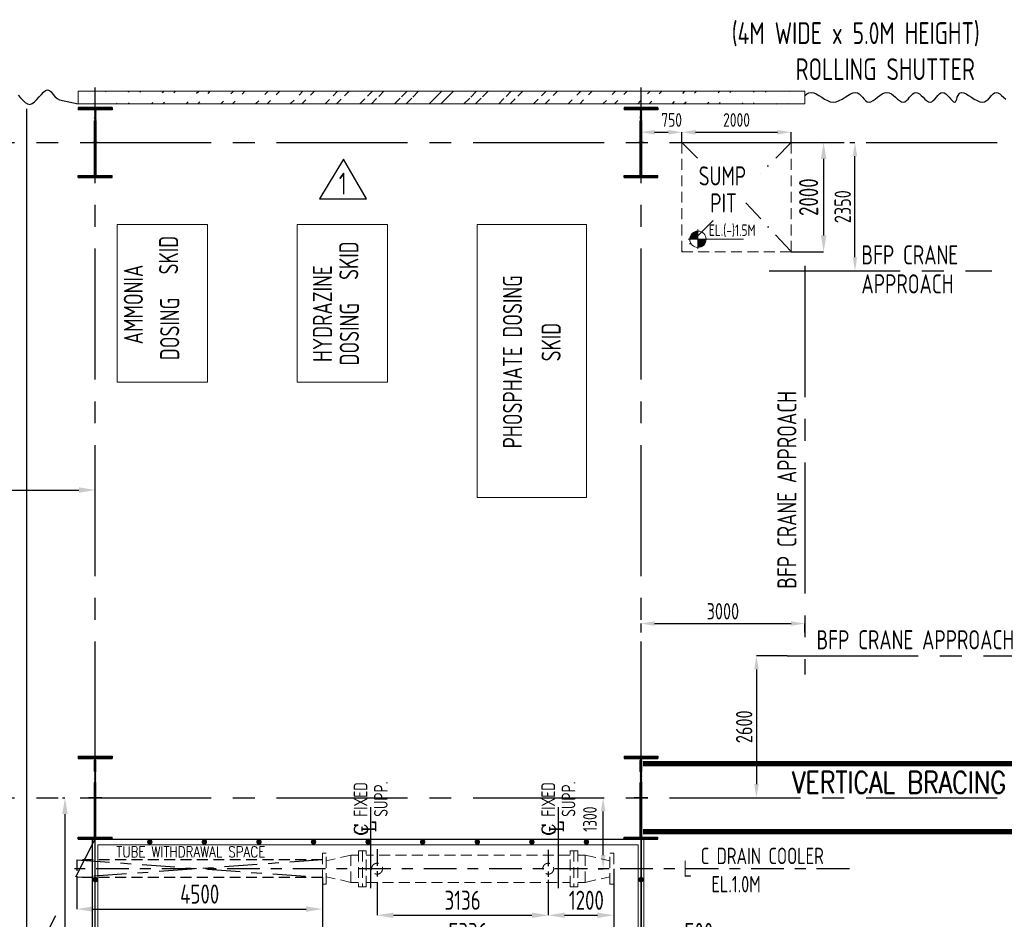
# Model space of a CAD drawing. Extents: x -7650383 to 4934791, y -137560 to 1826789.
# Tile 36 of 256: x 208007 to 226047, y 491855 to 508332. Entities that reach past the tile are written whole.
import ezdxf
from ezdxf.enums import TextEntityAlignment as Align

# ---------------------------------------------------------------- set-up
doc = ezdxf.new("R2010")
doc.units = 0
doc.header["$LTSCALE"] = 800
doc.header["$MEASUREMENT"] = 0
for name, pattern in [('CENTER', [2, 1.25, -0.25, 0.25, -0.25]), ('CENTER2', [1.125, 0.75, -0.125, 0.125, -0.125]), ('CENTRE', [1.5, 0.75, -0.25, 0.25, -0.25]), ('DASHDOT', [1, 0.5, -0.25, 0, -0.25]), ('HIDDEN', [0.375, 0.25, -0.125])]:
    doc.linetypes.add(name, pattern=pattern)
doc.layers.get('0').update_dxf_attribs({"linetype": 'CONTINUOUS'})
for name, color, linetype in [('0-7-COL', 2, 'CENTER'), ('CEN', 2, 'CENTER'), ('CENTER', 2, 'CENTER'), ('CL', 2, 'CENTER2'), ('COL', 1, 'CENTER'), ('GRID', 8, 'CENTER'), ('HANGERS', 1, 'CONTINUOUS'), ('HATCH', 9, 'CONTINUOUS'), ('PIPE', 1, 'CONTINUOUS'), ('ROAD', 40, 'CONTINUOUS'), ('STR', 2, 'CONTINUOUS'), ('T', 3, 'CONTINUOUS'), ('TEXT', 3, 'CONTINUOUS'), ('TG_Col', 2, 'CONTINUOUS')]:
    doc.layers.add(name, color=color, linetype=linetype)
for name, color, linetype, lineweight in [('DIM', 4, 'CONTINUOUS', 13), ('EQP0', 8, 'HIDDEN', 9), ('EQPT', 8, 'HIDDEN', 9), ('WALL', 6, 'CONTINUOUS', 18)]:
    doc.layers.add(name, color=color, linetype=linetype, lineweight=lineweight)
doc.styles.add('ROMANC', font='romanc')
doc.styles.add('ROMANS', font='ISO9.shx', dxfattribs={"width": 0.8})
doc.styles.add('S1', font='SIMPLEX.SHX', dxfattribs={"height": 200})
doc.styles.add('S3', font='ROMANS1.SHX', dxfattribs={"width": 0.8})
doc.styles.get("Standard").update_dxf_attribs({"font": 'ISO9'})
doc.dimstyles.new('STANDARD$0', dxfattribs={"dimtxt": 250, "dimasz": 200, "dimexe": 0, "dimexo": 0, "dimgap": 100, "dimtad": 1, "dimdec": 0, "dimzin": 0, "dimdsep": 46, "dimtxsty": 'S1', "dimcen": 0, "dimadec": 0, "dimazin": 0, "dimtfac": 1, "dimtdec": 0, "dimtmove": 2, "dimatfit": 3, "dimfxl": 1, "dimtolj": 1, "dimtzin": 0, "dimarcsym": 0})

# ---------------------------------------------------------------- blocks, each defined once
blk = doc.blocks.new('*D333')
at = {"layer": 'DIM', "color": 9, "lineweight": -2, "transparency": 16777216}
for p, q in [((213555, 492556), (213555, 491339)), ((218891, 492499), (218891, 491339)), ((213855, 491339), (218591, 491339))]:
    blk.add_line(p, q, dxfattribs=at)
at = {"layer": 'DIM', "color": 9, "transparency": 16777216}
for points in [[(213855, 491389), (213855, 491289), (213555, 491339)], [(218591, 491389), (218591, 491289), (218891, 491339)]]:
    blk.add_solid(points, dxfattribs=at)
at = {"layer": 'DIM', "transparency": 16777216, "insert": (216223, 491614), "char_height": 350, "attachment_point": 5, "style": 'ROMANS'}
blk.add_mtext('\\A1;5336', dxfattribs=at)
blk = doc.blocks.new('*D334')
at = {"layer": 'DIM', "color": 9, "lineweight": -2, "transparency": 16777216}
for p, q in [((214555, 492428), (214555, 491929)), ((217691, 492000), (217691, 491929)), ((214855, 491929), (217391, 491929))]:
    blk.add_line(p, q, dxfattribs=at)
at = {"layer": 'DIM', "color": 9, "transparency": 16777216}
for points in [[(214855, 491979), (214855, 491879), (214555, 491929)], [(217391, 491979), (217391, 491879), (217691, 491929)]]:
    blk.add_solid(points, dxfattribs=at)
at = {"layer": 'DIM', "transparency": 16777216, "insert": (216123, 492204), "char_height": 350, "attachment_point": 5, "style": 'ROMANS'}
blk.add_mtext('\\A1;3136', dxfattribs=at)
blk = doc.blocks.new('*D335')
at = {"layer": 'DIM', "color": 9, "lineweight": -2, "transparency": 16777216}
for p, q in [((218891, 492278), (218891, 491339)), ((219391, 491683), (219391, 491339)), ((218591, 491339), (218291, 491339)), ((218891, 491339), (219391, 491339)), ((219691, 491339), (220911, 491339))]:
    blk.add_line(p, q, dxfattribs=at)
at = {"layer": 'DIM', "color": 9, "transparency": 16777216}
for points in [[(218591, 491389), (218591, 491289), (218891, 491339)], [(219691, 491389), (219691, 491289), (219391, 491339)]]:
    blk.add_solid(points, dxfattribs=at)
at = {"layer": 'DIM', "transparency": 16777216, "insert": (220451, 491614), "char_height": 350, "attachment_point": 5, "style": 'ROMANS'}
blk.add_mtext('\\A1;500', dxfattribs=at)
blk = doc.blocks.new('*D336')
at = {"layer": 'DIM', "linetype": 'Continuous', "lineweight": -2, "transparency": 16777216}
for p, q in [((218415, 494082), (218697, 494082)), ((218609, 492782), (218697, 492782))]:
    blk.add_line(p, q, dxfattribs=at)
at = {"layer": 'DIM', "color": 4, "linetype": 'Continuous', "lineweight": -2, "transparency": 16777216}
blk.add_line((218697, 493032), (218697, 493832), dxfattribs=at)
at = {"layer": 'DIM', "color": 4, "linetype": 'Continuous', "transparency": 16777216}
for points in [[(218655, 493832), (218739, 493832), (218697, 494082)], [(218655, 493032), (218739, 493032), (218697, 492782)]]:
    blk.add_solid(points, dxfattribs=at)
at = {"layer": 'DIM', "linetype": 'Continuous', "transparency": 16777216, "insert": (218455, 493689), "char_height": 250, "attachment_point": 5, "rotation": 90, "style": 'ROMANS'}
blk.add_mtext('\\A1;1300', dxfattribs=at)
blk = doc.blocks.new('*D337')
at = {"layer": 'DIM', "color": 9, "lineweight": -2, "transparency": 16777216}
for p, q in [((218891, 492782), (218891, 491929)), ((217691, 492580), (217691, 491929)), ((217991, 491929), (218591, 491929))]:
    blk.add_line(p, q, dxfattribs=at)
at = {"layer": 'DIM', "color": 9, "transparency": 16777216}
for points in [[(217991, 491979), (217991, 491879), (217691, 491929)], [(218591, 491979), (218591, 491879), (218891, 491929)]]:
    blk.add_solid(points, dxfattribs=at)
at = {"layer": 'DIM', "transparency": 16777216, "insert": (218389, 492204), "char_height": 350, "attachment_point": 5, "style": 'ROMANS'}
blk.add_mtext('\\A1;1200', dxfattribs=at)
blk = doc.blocks.new('*D367')
at = {"layer": 'DIM', "color": 9, "lineweight": -2, "transparency": 16777216}
for p, q in [((222141, 506082), (222737, 506082)), ((222737, 505782), (222737, 504382)), ((222141, 504082), (222737, 504082))]:
    blk.add_line(p, q, dxfattribs=at)
at = {"layer": 'DIM', "color": 9, "transparency": 16777216}
for points in [[(222687, 505782), (222787, 505782), (222737, 506082)], [(222687, 504382), (222787, 504382), (222737, 504082)]]:
    blk.add_solid(points, dxfattribs=at)
at = {"layer": 'DIM', "transparency": 16777216, "insert": (222462, 505082), "char_height": 350, "attachment_point": 5, "rotation": 90, "style": 'ROMANS'}
blk.add_mtext('\\A1;2000', dxfattribs=at)
blk = doc.blocks.new('*D368')
at = {"layer": 'DIM', "lineweight": -2, "transparency": 16777216}
for p, q in [((220141, 506082), (220141, 506271)), ((222141, 506082), (222141, 506271))]:
    blk.add_line(p, q, dxfattribs=at)
at = {"layer": 'DIM', "color": 4, "lineweight": -2, "transparency": 16777216}
blk.add_line((220391, 506271), (221891, 506271), dxfattribs=at)
at = {"layer": 'DIM', "color": 4, "transparency": 16777216}
for points in [[(220391, 506313), (220391, 506229), (220141, 506271)], [(221891, 506313), (221891, 506229), (222141, 506271)]]:
    blk.add_solid(points, dxfattribs=at)
at = {"layer": 'DIM', "transparency": 16777216, "insert": (221141, 506496), "char_height": 250, "attachment_point": 5, "style": 'ROMANS'}
blk.add_mtext('\\A1;2000', dxfattribs=at)
blk = doc.blocks.new('*D377')
at = {"layer": 'DIM', "lineweight": -2, "transparency": 16777216}
for p, q in [((219391, 506702), (219391, 506271)), ((220141, 506082), (220141, 506271))]:
    blk.add_line(p, q, dxfattribs=at)
at = {"layer": 'DIM', "color": 4, "lineweight": -2, "transparency": 16777216}
blk.add_line((219641, 506271), (219891, 506271), dxfattribs=at)
at = {"layer": 'DIM', "color": 4, "transparency": 16777216}
for points in [[(219641, 506313), (219641, 506229), (219391, 506271)], [(219891, 506313), (219891, 506229), (220141, 506271)]]:
    blk.add_solid(points, dxfattribs=at)
at = {"layer": 'DIM', "transparency": 16777216, "insert": (219952, 506496), "char_height": 250, "attachment_point": 5, "style": 'ROMANS'}
blk.add_mtext('\\A1;750', dxfattribs=at)
blk = doc.blocks.new('*D393')
at = {"layer": 'DIM', "color": 9, "lineweight": -2, "transparency": 16777216}
for p, q in [((208791, 494082), (208837, 494082)), ((208837, 493782), (208837, 487382)), ((209191, 487082), (208837, 487082))]:
    blk.add_line(p, q, dxfattribs=at)
at = {"layer": 'DIM', "color": 9, "transparency": 16777216}
for points in [[(208787, 493782), (208887, 493782), (208837, 494082)], [(208787, 487382), (208887, 487382), (208837, 487082)]]:
    blk.add_solid(points, dxfattribs=at)
at = {"layer": 'DIM', "transparency": 16777216, "insert": (208562, 490763), "char_height": 350, "attachment_point": 5, "rotation": 90, "style": 'ROMANS'}
blk.add_mtext('\\A1;7000', dxfattribs=at)
blk = doc.blocks.new('A$C14326149')
at = {"layer": 'COL'}
h = blk.add_hatch(dxfattribs=at)
h.set_pattern_fill('ANSI31', color=256, scale=100, style=0)
h.paths.add_polyline_path([(310, 640), (0, 640), (0, 600), (310, 600)])
h.paths.add_polyline_path([(0, 600), (0, 640), (-310, 640), (-310, 600)])
h.paths.add_polyline_path([(0, -640), (0, -600), (-310, -600), (-310, -640)])
h.paths.add_polyline_path([(0, -600), (0, -640), (310, -640), (310, -600)])
h.paths.add_polyline_path([(-16, 0), (0, 0), (0, 600), (-16, 600)])
h.paths.add_polyline_path([(0, 0), (16, 0), (16, 600), (0, 600)])
h.paths.add_polyline_path([(16, 0), (0, 0), (0, -600), (16, -600)])
h.paths.add_polyline_path([(-16, -600), (0, -600), (0, 0), (-16, 0)])
for p, q in [((310, 640), (-310, 640)), ((-310, 640), (-310, 600)), ((310, 600), (-310, 600)), ((-16, -600), (-16, 600)), ((16, -600), (16, 600)), ((310, 640), (310, 600)), ((-310, -600), (310, -600)), ((-310, -640), (-310, -600)), ((-310, -640), (310, -640)), ((310, -640), (310, -600))]:
    blk.add_line(p, q, dxfattribs=at)
at = {"layer": 'COL', "color": 2}
for p, q in [((0, -672), (0, 672)), ((44, 0), (-44, 0))]:
    blk.add_line(p, q, dxfattribs=at)
blk = doc.blocks.new('*D399')
at = {"layer": 'DIM', "color": 9, "lineweight": -2, "transparency": 16777216}
for p, q in [((209055, 492620), (209055, 492042)), ((213555, 492620), (213555, 492042)), ((209355, 492042), (213255, 492042))]:
    blk.add_line(p, q, dxfattribs=at)
at = {"layer": 'DIM', "color": 9, "transparency": 16777216}
for points in [[(209355, 492092), (209355, 491992), (209055, 492042)], [(213255, 492092), (213255, 491992), (213555, 492042)]]:
    blk.add_solid(points, dxfattribs=at)
at = {"layer": 'DIM', "transparency": 16777216, "insert": (211305, 492317), "char_height": 350, "attachment_point": 5, "style": 'ROMANS'}
blk.add_mtext('\\A1;4500', dxfattribs=at)
blk = doc.blocks.new('*D403')
at = {"layer": 'DIM', "color": 9, "linetype": 'Continuous', "lineweight": -2, "transparency": 16777216}
for p, q in [((219391, 497110), (219391, 497272)), ((219641, 497272), (222141, 497272)), ((222391, 497110), (222391, 497272))]:
    blk.add_line(p, q, dxfattribs=at)
at = {"layer": 'DIM', "color": 9, "linetype": 'Continuous', "transparency": 16777216}
for points in [[(219641, 497314), (219641, 497230), (219391, 497272)], [(222141, 497314), (222141, 497230), (222391, 497272)]]:
    blk.add_solid(points, dxfattribs=at)
at = {"layer": 'DIM', "linetype": 'Continuous', "transparency": 16777216, "insert": (220891, 497497), "char_height": 300, "attachment_point": 5, "style": 'ROMANS'}
blk.add_mtext('\\A1;3000', dxfattribs=at)
blk = doc.blocks.new('*D404')
at = {"layer": 'DIM', "color": 9, "linetype": 'Continuous', "lineweight": -2, "transparency": 16777216}
for p, q in [((223218, 506082), (223311, 506082)), ((223311, 503982), (223311, 505832)), ((223218, 503732), (223311, 503732))]:
    blk.add_line(p, q, dxfattribs=at)
at = {"layer": 'DIM', "color": 9, "linetype": 'Continuous', "transparency": 16777216}
for points in [[(223269, 505832), (223352, 505832), (223311, 506082)], [(223269, 503982), (223352, 503982), (223311, 503732)]]:
    blk.add_solid(points, dxfattribs=at)
at = {"layer": 'DIM', "linetype": 'Continuous', "transparency": 16777216, "insert": (223086, 504907), "char_height": 300, "attachment_point": 5, "rotation": 90, "style": 'ROMANS'}
blk.add_mtext('\\A1;2350', dxfattribs=at)
blk = doc.blocks.new('*D405')
at = {"layer": 'DIM', "color": 9, "linetype": 'Continuous', "lineweight": -2, "transparency": 16777216}
for p, q in [((222068, 496682), (221506, 496682)), ((221506, 496432), (221506, 494332)), ((221490, 494082), (221506, 494082))]:
    blk.add_line(p, q, dxfattribs=at)
at = {"layer": 'DIM', "color": 9, "linetype": 'Continuous', "transparency": 16777216}
for points in [[(221465, 496432), (221548, 496432), (221506, 496682)], [(221465, 494332), (221548, 494332), (221506, 494082)]]:
    blk.add_solid(points, dxfattribs=at)
at = {"layer": 'DIM', "linetype": 'Continuous', "transparency": 16777216, "insert": (221281, 495382), "char_height": 300, "attachment_point": 5, "rotation": 90, "style": 'ROMANS'}
blk.add_mtext('\\A1;2600', dxfattribs=at)
blk = doc.blocks.new('*X35')
at = {"color": 0}
for p, q in [((36080, 29200), (36330, 29200)), ((36081, 29225), (36330, 29225)), ((36085, 29250), (36330, 29250)), ((36092, 29275), (36330, 29275)), ((36102, 29300), (36330, 29300)), ((36115, 29325), (36330, 29325)), ((36132, 29350), (36330, 29350)), ((36154, 29375), (36330, 29375)), ((36183, 29400), (36330, 29400)), ((36226, 29425), (36330, 29425))]:
    blk.add_line(p, q, dxfattribs=at)
blk = doc.blocks.new('LEVEL')
for p, q in [((-295, 0), (0, 0)), ((0, 0), (0, 294)), ((1393, 0), (0, 0)), ((0, 0), (0, -290))]:
    blk.add_line(p, q)
for start, end in [(90, 180), (180, 270), (0, 90), (270, 0)]:
    blk.add_arc((0, 0), 250, start, end)
blk.add_blockref('*X35', (-36330, -29198))
at = {"rotation": 180}
blk.add_blockref('*X35', (36330, 29198), dxfattribs=at)
at = {"flags": 4}
blk.add_attdef('LEVEL', (336, 101), '', height=250, dxfattribs=at)
blk = doc.blocks.new('*D407')
at = {"layer": 'DIM', "color": 9, "lineweight": -2, "transparency": 16777216}
for p, q in [((204691, 499718), (209091, 499718)), ((209391, 499718), (209391, 499718))]:
    blk.add_line(p, q, dxfattribs=at)
at = {"layer": 'DIM', "color": 9, "transparency": 16777216}
for points in [[(204691, 499768), (204691, 499668), (204391, 499718)], [(209091, 499768), (209091, 499668), (209391, 499718)]]:
    blk.add_solid(points, dxfattribs=at)
at = {"layer": 'DIM', "transparency": 16777216, "insert": (206891, 499993), "char_height": 350, "attachment_point": 5, "style": 'ROMANS'}
blk.add_mtext('\\A1;5000', dxfattribs=at)
blk = doc.blocks.new('DC')
at = {"layer": 'CENTER', "linetype": 'CENTRE', "ltscale": 0.5}
for p, q in [((29544, 122577), (29544, 121868)), ((32680, 122570), (32680, 121874))]:
    blk.add_line(p, q, dxfattribs=at)
at = {"layer": 'EQPT'}
for p, q in [((28544, 122504), (28544, 121939)), ((28544, 122504), (28613, 122504)), ((28613, 121939), (28613, 122504)), ((29205, 122552), (29205, 121891)), ((29205, 122552), (29274, 122552)), ((29274, 122552), (29274, 121891)), ((29274, 122552), (29343, 122552)), ((29343, 121891), (29343, 122552)), ((33081, 121891), (33081, 122552)), ((33150, 122552), (33081, 122552)), ((33150, 122552), (33150, 121891)), ((33219, 122552), (33150, 122552)), ((33219, 122552), (33219, 121891)), ((33880, 122504), (33811, 122504)), ((33811, 121939), (33811, 122504)), ((33880, 122504), (33880, 121939)), ((29066, 122472), (28613, 122369)), ((29066, 122472), (29066, 121972)), ((29205, 122472), (29066, 122472)), ((33081, 122472), (29343, 122472)), ((33219, 122472), (33358, 122472)), ((33358, 122472), (33358, 121977)), ((33358, 122472), (33811, 122369)), ((29066, 121972), (28613, 122074)), ((29205, 121972), (29066, 121972)), ((29343, 121972), (33081, 121972)), ((33219, 121972), (33358, 121972)), ((33358, 121972), (33811, 122074)), ((28544, 121939), (28613, 121939)), ((29205, 121891), (29274, 121891)), ((29274, 121891), (29343, 121891)), ((33150, 121891), (33081, 121891)), ((33219, 121891), (33150, 121891)), ((33880, 121939), (33811, 121939))]:
    blk.add_line(p, q, dxfattribs=at)
for centre in [(29544, 122222), (32680, 122222)]:
    blk.add_circle(centre, 100, dxfattribs=at)
blk = doc.blocks.new('A$C41E52089')
at = {"layer": 'COL'}
h = blk.add_hatch(dxfattribs=at)
h.set_pattern_fill('ANSI31', color=256, scale=100, style=0)
h.paths.add_polyline_path([(310, -720), (0, -720), (0, -760), (310, -760)])
h.paths.add_polyline_path([(0, -720), (-310, -720), (-310, -760), (0, -760)])
h.paths.add_polyline_path([(0, 0), (-13, 0), (-13, -720), (0, -720)])
h.paths.add_polyline_path([(0, 720), (-13, 720), (-13, 0), (0, 0)])
h.paths.add_polyline_path([(12, 0), (0, 0), (0, -720), (12, -720)])
h.paths.add_polyline_path([(12, 720), (0, 720), (0, 0), (12, 0)])
h.paths.add_polyline_path([(310, 760), (0, 760), (0, 720), (12, 720), (310, 720)])
h.paths.add_polyline_path([(0, 760), (-310, 760), (-310, 720), (0, 720)])
for p, q in [((-310, 760), (310, 760)), ((-310, 760), (-310, 720)), ((310, 760), (310, 720)), ((-310, 720), (310, 720)), ((-13, -720), (-13, 720)), ((12, -720), (12, 720)), ((-310, -720), (310, -720)), ((-310, -760), (-310, -720)), ((310, -760), (310, -720)), ((-310, -760), (310, -760))]:
    blk.add_line(p, q, dxfattribs=at)
at = {"layer": 'COL', "color": 2}
for p, q in [((0, -800), (0, 800)), ((123, 0), (-123, 0))]:
    blk.add_line(p, q, dxfattribs=at)

msp = doc.modelspace()

# ---------------------------------------------------------------- hatches: boundary and pattern name
at = {"layer": 'HATCH'}
h = msp.add_hatch(dxfattribs=at)
h.set_pattern_fill('ANSI32', color=256, scale=1200, style=0)
h.set_pattern_definition([(45, (185011.4, 370650), (-318.198, 318.198), []), (45, (185223.54, 370650), (-318.198, 318.198), [])])
edge = h.paths.add_edge_path()
edge.add_line((209079.8, 507021.7), (222391.2, 507021.7))
edge.add_line((209079.8, 506791.7), (222391.2, 506791.7))

# ---------------------------------------------------------------- linework, layer by layer
msp.add_lwpolyline([(219390.9, 487081.7), (209341.2, 487081.7), (209341.2, 493321.7), (219390.9, 493321.7)], close=True)
at = {"layer": '0-7-COL', "linetype": 'CENTER2', "ltscale": 4}
for p, q in [((221738.6, 503731.7), (225821.1, 503731.7)), ((222391.2, 503821.7), (222391.2, 496341.7)), ((222067.7, 496681.7), (227615.3, 496681.7))]:
    msp.add_line(p, q, dxfattribs=at)
at = {"layer": 'CEN', "ltscale": 4}
msp.add_line((197391.2, 469835.9), (209391.2, 493331.7), dxfattribs=at)
at = {"layer": 'CENTER', "linetype": 'DASHDOT'}
for p, q in [((220141.2, 506081.7), (220518.1, 505704.8)), ((222141.2, 506081.7), (221574.5, 505515.1)), ((221312.8, 504978.1), (222141.2, 504081.7)), ((220714, 504654.5), (220141.2, 504081.7))]:
    msp.add_line(p, q, dxfattribs=at)
at = {"layer": 'CENTER', "linetype": 'CENTRE'}
for p, q in [((209055.2, 492944.2), (213555.2, 492620.2)), ((213555.2, 492944.2), (209055.2, 492620.2))]:
    msp.add_line(p, q, dxfattribs=at)
at = {"layer": 'CL', "linetype": 'CENTRE'}
msp.add_line((223209.2, 492781.7), (208959.9, 492781.7), dxfattribs=at)
at = {"layer": 'DIM', "color": 1}
for points in [[(211447.2, 501691.7), (211447.2, 504581.7), (209791.2, 504581.7), (209791.2, 501691.7)], [(214747.2, 501691.7), (214747.2, 504581.7), (213091.2, 504581.7), (213091.2, 501691.7)], [(216391.2, 504581.7), (218391.2, 504581.7), (218391.2, 499581.7), (216391.2, 499581.7)]]:
    msp.add_lwpolyline(points, close=True, dxfattribs=at)
at = {"layer": 'EQP0'}
msp.add_lwpolyline([(220141.2, 504081.7), (222141.2, 504081.7), (222141.2, 506081.7), (220141.2, 506081.7)], close=True, dxfattribs=at)
at = {"layer": 'GRID', "linetype": 'CENTER2', "ltscale": 4}
for p, q in [((209391.2, 458541.2), (209391.2, 507092)), ((219391.2, 458541.2), (219391.2, 507092)), ((191114.6, 506081.7), (291791.7, 506081.7)), ((191114.6, 494081.7), (291791.7, 494081.7))]:
    msp.add_line(p, q, dxfattribs=at)
at = {"layer": 'HANGERS', "linetype": 'Continuous'}
for p, q in [((213940.6, 505780.4), (213501.6, 505049.5)), ((214358.7, 505049.5), (213940.6, 505780.4)), ((213501.6, 505049.5), (214358.7, 505049.5))]:
    msp.add_line(p, q, dxfattribs=at)
at = {"layer": 'HATCH', "linetype": 'HIDDEN'}
for p, q in [((213555.2, 492944.2), (209055.2, 492944.2)), ((209055.2, 492943.7), (209055.2, 492619.7)), ((213555.2, 492620.2), (209055.2, 492620.2))]:
    msp.add_line(p, q, dxfattribs=at)
at = {"layer": 'HATCH', "const_width": 50, "flags": 128}
for points in [[(210366.2, 493271.6, 1), (210416.2, 493271.6, 1)], [(211366.2, 493271.6, 1), (211416.2, 493271.6, 1)], [(212366.2, 493271.6, 1), (212416.2, 493271.6, 1)], [(213366.2, 493271.6, 1), (213416.2, 493271.6, 1)], [(214366.2, 493271.6, 1), (214416.2, 493271.6, 1)], [(215366.2, 493271.6, 1), (215416.2, 493271.6, 1)], [(216366.2, 493271.6, 1), (216416.2, 493271.6, 1)], [(217366.2, 493271.6, 1), (217416.2, 493271.6, 1)], [(218366.2, 493271.6, 1), (218416.2, 493271.6, 1)], [(209366.2, 492581.7, 1), (209416.2, 492581.7, 1)], [(219366.2, 492581.7, 1), (219416.2, 492581.7, 1)]]:
    msp.add_lwpolyline(points, format="xyb", close=True, dxfattribs=at)
at = {"layer": 'PIPE'}
for points in [[(207978.9, 506947.3), (208021.1, 506902), (208063.9, 506856.9), (208107, 506818), (208150.5, 506791.1), (208194, 506782.2), (208237.6, 506795.2), (208281, 506825.9), (208323.7, 506868.5), (208365.6, 506916.9), (208406.3, 506965), (208445.6, 507006.8), (208483, 507036.4), (208518.4, 507047.5), (208551.6, 507036.5), (208584.1, 507008.2), (208617.3, 506969.5), (208652.7, 506927.5), (208692, 506889.3), (208736.7, 506861.8), (209079.8, 506791.7)], [(222391.2, 506944.2), (222428.3, 506971.6), (222468.8, 506991.6), (222511.3, 506999.2), (222556, 506991.6), (222602.7, 506971.6), (222651.2, 506943.3), (222701.3, 506910.9), (222752.7, 506878.5), (222805.4, 506850.2), (222859.1, 506830.1), (222913.7, 506822.6), (222968.7, 506830.1), (223023.8, 506850.2), (223078.2, 506878.5), (223131.2, 506910.9), (223182.4, 506943.3), (223230.9, 506971.6), (223276.2, 506991.6), (223317.6, 506999.2), (223354.8, 506991.6), (223388.4, 506971.6), (223419.4, 506943.3), (223448.8, 506910.9), (223477.4, 506878.5), (223506.3, 506850.2), (223536.4, 506830.1), (223568.7, 506822.6), (223603.8, 506830.1), (223641.6, 506850.2), (223681.4, 506878.5), (223722.9, 506910.9), (223765.4, 506943.3), (223808.6, 506971.6), (223851.8, 506991.6), (223894.5, 506999.2), (223936.4, 506991.6), (223977.3, 506971.6), (224017.1, 506943.3), (224055.6, 506910.9), (224092.8, 506878.5), (224128.6, 506850.2), (224162.8, 506830.1), (224195.5, 506822.6), (224226.5, 506830.1), (224256.1, 506850.2), (224284.9, 506878.5), (224313.1, 506910.9), (224341.1, 506943.3), (224369.4, 506971.6), (224398.3, 506991.6), (224428.2, 506999.2), (224459.4, 506991.6), (224491.6, 506971.6), (224524.6, 506943.3), (224557.9, 506910.9), (224591.2, 506878.5), (224624.1, 506850.2), (224656.4, 506830.1), (224687.6, 506822.6), (224717.5, 506830.1), (224746.3, 506850.2), (224774.4, 506878.5), (224802.1, 506910.9), (224829.7, 506943.3), (224857.5, 506971.6), (224886, 506991.6), (224915.3, 506999.2), (224945.8, 506991.6), (224976.7, 506971.6), (225007.6, 506943.3), (225037.5, 506910.9), (225065.9, 506878.5), (225092.1, 506850.2), (225115.3, 506830.1), (225134.8, 506822.6), (225150.3, 506830.1), (225163, 506850.2), (225174.5, 506878.5), (225186.3, 506910.9), (225200, 506943.3), (225217.1, 506971.6), (225239.1, 506991.6), (225267.8, 506999.2), (225304, 506991.6), (225346.6, 506971.6), (225394, 506943.3), (225444.4, 506910.9), (225496.3, 506878.5), (225547.9, 506850.2), (225597.5, 506830.1), (225643.5, 506822.6), (225684.6, 506830.1), (225721.4, 506850.2), (225754.6, 506878.5), (225785.2, 506910.9), (225814.1, 506943.3), (225842.2, 506971.6), (225870.4, 506991.6), (225899.5, 506999.2), (225930.4, 506991.6), (225963.1, 506971.6), (225997.6, 506943.3), (226034, 506910.9), (226072.1, 506878.5)]]:
    msp.add_lwpolyline(points, dxfattribs=at)
at = {"layer": 'ROAD', "ltscale": 4}
msp.add_line((208141.2, 461224), (208141.2, 506701.7), dxfattribs=at)
at = {"layer": 'STR', "color": 7, "linetype": 'DASHDOT', "const_width": 100}
for points in [[(219428.7, 494704.2), (229353.7, 494704.2)], [(219428.7, 493459.2), (229353.7, 493459.2)]]:
    msp.add_lwpolyline(points, dxfattribs=at)
at = {"layer": 'TG_Col', "color": 8}
for p, q in [((214441.4, 492427.5), (214441.4, 493907)), ((217880, 492427.5), (217880, 493907))]:
    msp.add_line(p, q, dxfattribs=at)
at = {"layer": 'WALL'}
for p, q in [((209079.8, 507021.7), (222391.2, 507021.7)), ((209079.8, 506791.7), (209079.8, 507021.7)), ((222391.2, 507021.7), (222391.2, 506791.7)), ((209079.8, 506791.7), (222391.2, 506791.7)), ((209341.2, 493321.7), (209341.2, 487031.8)), ((209341.2, 493321.7), (219441.2, 493321.7)), ((209441.2, 493221.7), (209441.2, 487131.8)), ((209441.2, 493221.7), (219341.2, 493221.7)), ((219341.2, 493221.7), (219341.2, 487281.7)), ((219441.2, 493321.7), (219441.2, 487281.7))]:
    msp.add_line(p, q, dxfattribs=at)

# ---------------------------------------------------------------- block references
at = {"layer": 'COL'}
for p in [(209391.2, 494081.7), (219391.2, 494081.7)]:
    msp.add_blockref('A$C41E52089', p, dxfattribs=at)
at = {"layer": 'DIM'}
for name, p in [('A$C14326149', (209391.2, 506081.7)), ('A$C14326149', (219391.2, 506081.7)), ('DC', (185011.4, 370560))]:
    msp.add_blockref(name, p, dxfattribs=at)
ref = msp.add_blockref('LEVEL', (220434.1, 504310.7), dxfattribs=dict(at, xscale=0.6000000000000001, yscale=0.6000000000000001, zscale=0.6000000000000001))
ref.add_attrib('LEVEL', 'EL.(-)1.5M', (220635.5, 504371.3), dxfattribs={"layer": '0', "height": 210, "style": 'ROMANS', "width": 0.8, "flags": 4})

# ---------------------------------------------------------------- texts
at = {"layer": 'HANGERS', "linetype": 'Continuous', "style": 'ROMANS', "width": 0.8}
msp.add_text('1', height=400, dxfattribs=at).set_placement((213855.5, 505130.6))
at = {"layer": 'T', "style": 'S3', "width": 0.8}
msp.add_text('VERTICAL BRACING', height=400, dxfattribs=at).set_placement((222158.2, 494164.8))
msp.add_text('TUBE WITHDRAWAL SPACE', height=200, dxfattribs=at).set_placement((211142.4, 492991.1), align=Align.CENTER)
at = {"layer": 'TEXT', "linetype": 'Continuous', "width": 0.8}
for s, p in [('(4M WIDE x 5.0M HEIGHT)', (221052.8, 507886.1)), ('ROLLING SHUTTER ', (222222.8, 507225.8))]:
    msp.add_text(s, height=400, dxfattribs=at).set_placement(p)
at = {"layer": 'TEXT', "style": 'ROMANS', "width": 0.8}
for s, p in [('SUMP ', (220448.3, 505295.7)), ('PIT', (220659.1, 504801.4)), ('BFP CRANE ', (223428.9, 503850.3)), ('APPROACH', (223428.9, 503318.6)), ('BFP CRANE APPROACH', (222606.6, 496800.3))]:
    msp.add_text(s, height=350, dxfattribs=at).set_placement(p)
at = {"layer": 'TEXT', "linetype": 'Continuous', "style": 'ROMANS', "width": 0.8}
for s, p in [('SKID', (210910.6, 504020.2)), ('SKID', (214212.9, 503918.6)), ('AMMONIA', (210265, 503115.9)), ('HYDRAZINE', (213729.4, 502948.3)), ('PHOSPHATE DOSING', (217210.9, 502066.3)), ('DOSING', (210930.5, 502668.5)), ('DOSING', (214222.2, 502571.6)), ('SKID', (217918.7, 502427.3))]:
    msp.add_text(s, height=350, rotation=90, dxfattribs=at).set_placement(p, align=Align.CENTER)
msp.add_text('BFP CRANE APPROACH', height=350, rotation=90, dxfattribs=at).set_placement((222239, 497909.4))
at = {"layer": 'TEXT', "linetype": 'Continuous', "width": 0.8}
for s, p in [('SUPP.', (214749.6, 493733.3)), ('SUPP.', (218188.2, 493733.3)), ('FIXED', (214377.8, 493733.3)), ('FIXED', (217816.4, 493733.3))]:
    msp.add_text(s, height=250, rotation=90, dxfattribs=at).set_placement(p)
at = {"layer": 'TEXT', "linetype": 'Continuous', "style": 'ROMANC'}
for s, p in [('C', (214384.4, 493383.9)), ('L', (214529.8, 493450.7)), ('C', (217823.1, 493383.9)), ('L', (217968.4, 493450.7))]:
    msp.add_text(s, height=250, rotation=90, dxfattribs=at).set_placement(p)
at = {"layer": 'TEXT', "style": 'ROMANS', "width": 0.8}
for s, p in [('C DRAIN COOLER', (221612.4, 492865.9)), ('L', (220242.7, 492633.6)), ('EL.1.0M', (221132.7, 492348.4))]:
    msp.add_text(s, height=300, dxfattribs=at).set_placement(p, align=Align.CENTER)
at = {"layer": 'TEXT', "insert": (200677.9, 502195.3, 207.7), "char_height": 400, "width": 3679.946, "attachment_point": 1, "style": 'S3'}
msp.add_mtext('\\pi582.83;STAIRCASE \\P\\pi26.639;0.0M TO 24.5M', dxfattribs=at)

# ---------------------------------------------------------------- dimensions: what is measured, and where the dimension line sits
at = {"layer": 'DIM'}
for base, p1, p2, override, picture, middle in [((220141.2, 506270.9), (219391.2, 506701.7), (220141.2, 506081.7), {"dimscale": 100, "dimtxt": 2.5, "dimasz": 2.5, "dimgap": 1, "dimtxsty": 'ROMANS', "dimclrd": 4, "dimclre": 256, "dimclrt": 256, "dimtix": 1}, '*D377', (219951.9, 506495.9)), ((218891.2, 491928.6), (217691.2, 492579.8), (218891.2, 492781.7), {"dimtxt": 350, "dimasz": 300, "dimtxsty": 'ROMANS', "dimclrd": 9, "dimclre": 9, "dimclrt": 256, "dimtix": 1, "dimatfit": 0}, '*D337', (218389.2, 492203.6)), ((218891.2, 491339.5), (219391.2, 491683.4), (218891.2, 492278.2), {"dimtxt": 350, "dimasz": 300, "dimtxsty": 'ROMANS', "dimclrd": 9, "dimclre": 9, "dimclrt": 256, "dimtix": 1, "dimtmove": 0, "dimatfit": 0}, '*D335', (220451.2, 491339.5))]:
    dim = msp.add_linear_dim(base=base, p1=p1, p2=p2, dimstyle='STANDARD$0', override=override, dxfattribs=at)
    dim.commit()
    dim.dimension.update_dxf_attribs({"geometry": picture, "text_midpoint": middle, "dimtype": 160})
for base, p1, p2, override, picture, middle in [((222141.2, 506270.9), (220141.2, 506081.7), (222141.2, 506081.7), {"dimscale": 100, "dimtxt": 2.5, "dimasz": 2.5, "dimgap": 1, "dimtxsty": 'ROMANS', "dimclrd": 4, "dimclre": 256, "dimclrt": 256, "dimtix": 1}, '*D368', (221141.2, 506495.9)), ((209391.2, 499718), (204391.2, 499718), (209391.2, 499718), {"dimtxt": 350, "dimasz": 300, "dimtxsty": 'ROMANS', "dimclrd": 9, "dimclre": 9, "dimclrt": 256, "dimtix": 1, "dimatfit": 0}, '*D407', (206891.2, 499993)), ((213555.2, 492042.1), (209055.2, 492620.2), (213555.2, 492620.2), {"dimtxt": 350, "dimasz": 300, "dimtxsty": 'ROMANS', "dimclrd": 9, "dimclre": 9, "dimclrt": 256, "dimtix": 1, "dimatfit": 0}, '*D399', (211305.2, 492317.1)), ((218891.2, 491339.5), (213555.2, 492556.2), (218891.2, 492499.3), {"dimtxt": 350, "dimasz": 300, "dimtxsty": 'ROMANS', "dimclrd": 9, "dimclre": 9, "dimclrt": 256, "dimtix": 1, "dimatfit": 0}, '*D333', (216223.2, 491614.5)), ((217691.2, 491928.6), (214555.2, 492427.5), (217691.2, 491999.6), {"dimtxt": 350, "dimasz": 300, "dimtxsty": 'ROMANS', "dimclrd": 9, "dimclre": 9, "dimclrt": 256, "dimtix": 1, "dimatfit": 0}, '*D334', (216123.2, 492203.6))]:
    dim = msp.add_linear_dim(base=base, p1=p1, p2=p2, dimstyle='STANDARD$0', override=override, dxfattribs=at)
    dim.commit()
    dim.dimension.update_dxf_attribs({"geometry": picture, "text_midpoint": middle})
dim = msp.add_linear_dim(base=(222737.1, 504081.7), p1=(222141.2, 506081.7), p2=(222141.2, 504081.7), angle=90, dimstyle='STANDARD$0', override={"dimtxt": 350, "dimasz": 300, "dimtxsty": 'ROMANS', "dimclrd": 9, "dimclre": 9, "dimclrt": 256, "dimtix": 1, "dimatfit": 0}, dxfattribs=at)
dim.commit()
dim.dimension.update_dxf_attribs({"geometry": '*D367', "text_midpoint": (222462.1, 505081.7)})
at = {"layer": 'DIM', "linetype": 'Continuous'}
for base, p1, p2, angle, picture, middle in [((223310.8, 506081.7), (223217.7, 503731.7), (223217.7, 506081.7), 90, '*D404', (223085.8, 504906.7)), ((221506.3, 494081.7), (222067.7, 496681.7), (221490, 494081.7), 270, '*D405', (221281.3, 495381.7))]:
    dim = msp.add_linear_dim(base=base, p1=p1, p2=p2, angle=angle, dimstyle='STANDARD$0', override={"dimtxt": 300, "dimasz": 250, "dimgap": 75, "dimtxsty": 'ROMANS', "dimclrd": 9, "dimclre": 9, "dimclrt": 256, "dimtix": 1, "dimatfit": 0}, dxfattribs=at)
    dim.commit()
    dim.dimension.update_dxf_attribs({"geometry": picture, "text_midpoint": middle})
dim = msp.add_linear_dim(base=(222391.2, 497272), p1=(219391.2, 497109.7), p2=(222391.2, 497109.7), dimstyle='STANDARD$0', override={"dimtxt": 300, "dimasz": 250, "dimgap": 75, "dimtxsty": 'ROMANS', "dimclrd": 9, "dimclre": 9, "dimclrt": 256, "dimtix": 1, "dimtmove": 0, "dimatfit": 0}, dxfattribs=at)
dim.commit()
dim.dimension.update_dxf_attribs({"geometry": '*D403', "text_midpoint": (220891.2, 497497)})
dim = msp.add_linear_dim(base=(218696.9, 494081.7), p1=(218608.7, 492781.7), p2=(218415, 494081.7), angle=90, dimstyle='STANDARD$0', override={"dimscale": 100, "dimtxt": 2.5, "dimasz": 2.5, "dimgap": 1, "dimtxsty": 'ROMANS', "dimclrd": 4, "dimclre": 256, "dimclrt": 256, "dimtix": 1}, dxfattribs=at)
dim.commit()
dim.dimension.update_dxf_attribs({"geometry": '*D336', "text_midpoint": (218454.6, 493688.5), "dimtype": 160})
at = {"layer": 'DIM'}
dim = msp.add_linear_dim(base=(208837, 487081.7), p1=(208790.6, 494081.7), p2=(209191.2, 487081.7), angle=90, dimstyle='STANDARD$0', override={"dimtxt": 350, "dimasz": 300, "dimtxsty": 'ROMANS', "dimclrd": 9, "dimclre": 9, "dimclrt": 256, "dimtix": 1}, dxfattribs=at)
dim.commit()
dim.dimension.update_dxf_attribs({"geometry": '*D393', "text_midpoint": (208562, 490762.7), "dimtype": 160})

doc.saveas('drawing.dxf')
